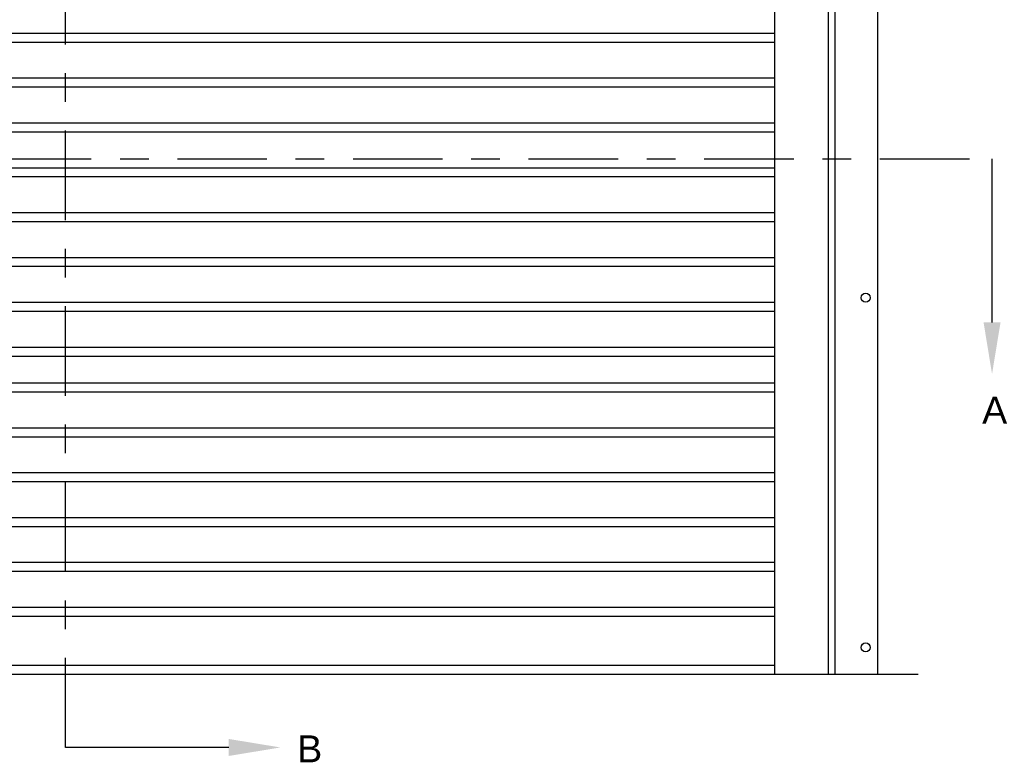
# Model space of a CAD drawing. Header units: inches. Extents: x 169.6 to 213.8, y 195 to 266.5.
# Tile 20 of 49: x 204.1 to 207.5, y 200.2 to 202.7. Entities that reach past the tile are written whole.
import ezdxf
from ezdxf import colors
from ezdxf.entities.mleader import LeaderData, LeaderLine
from ezdxf.math import Vec2, Vec3

# ---------------------------------------------------------------- set-up
doc = ezdxf.new("R2010")
doc.units = ezdxf.units.IN
doc.header["$LTSCALE"] = 0.25
doc.header["$MEASUREMENT"] = 0
doc.linetypes.add('CENTER', pattern=[2, 1.25, -0.25, 0.25, -0.25])
doc.layers.add('RHX RH F.O.H.', color=7, linetype='Continuous')
doc.layers.add('SECTION CUTS', color=6, linetype='CENTER')
doc.styles.add('ARIAL', font='arial.ttf', dxfattribs={"height": 0.09375})
doc.styles.get("Standard").update_dxf_attribs({"font": 'romans.shx'})

msp = doc.modelspace()

# ---------------------------------------------------------------- linework, layer by layer
at = {"layer": 'RHX RH F.O.H.', "linetype": 'Continuous'}
for p, q in [((206.89123, 200.46024), (206.89123, 205.21024)), ((206.91467, 200.46024), (206.91467, 204.67899)), ((207.06338, 200.46024), (207.06338, 204.67899)), ((206.70373, 200.46024), (206.70373, 204.15782))]:
    msp.add_line(p, q, dxfattribs=at)
at = {"layer": 'RHX RH F.O.H.'}
for p, q in [((201.70373, 202.69446), (206.70373, 202.69446)), ((201.70373, 202.66321), (206.70373, 202.66321)), ((201.70373, 202.53821), (206.70373, 202.53821)), ((201.70373, 202.50696), (206.70373, 202.50696)), ((201.70373, 202.38196), (206.70373, 202.38196)), ((201.70373, 202.35071), (206.70373, 202.35071)), ((201.70373, 202.22571), (206.70373, 202.22571)), ((201.70373, 202.19446), (206.70373, 202.19446)), ((201.70373, 202.06946), (206.70373, 202.06946)), ((201.70373, 202.03821), (206.70373, 202.03821)), ((201.70373, 201.91321), (206.70373, 201.91321)), ((201.70373, 201.88196), (206.70373, 201.88196)), ((201.70373, 201.75696), (206.70373, 201.75696)), ((201.70373, 201.72571), (206.70373, 201.72571)), ((201.70373, 201.60071), (206.70373, 201.60071)), ((201.70373, 201.56946), (206.70373, 201.56946)), ((201.70373, 201.47571), (206.70373, 201.47571)), ((201.70373, 201.44446), (206.70373, 201.44446)), ((201.70373, 201.31946), (206.70373, 201.31946)), ((201.70373, 201.28821), (206.70373, 201.28821)), ((201.70373, 201.16321), (206.70373, 201.16321)), ((201.70373, 201.13196), (206.70373, 201.13196)), ((201.70373, 201.00696), (206.70373, 201.00696)), ((201.70373, 200.97571), (206.70373, 200.97571)), ((201.70373, 200.85071), (206.70373, 200.85071)), ((201.70373, 200.81946), (206.70373, 200.81946)), ((201.70373, 200.69446), (206.70373, 200.69446)), ((201.70373, 200.66321), (206.70373, 200.66321)), ((206.70373, 200.49149), (201.70373, 200.49149)), ((201.20373, 200.46024), (207.20373, 200.46024))]:
    msp.add_line(p, q, dxfattribs=at)
at = {"layer": 'RHX RH F.O.H.', "linetype": 'Continuous'}
for centre in [(207.02064, 201.77274), (207.02064, 200.55399)]:
    msp.add_circle(centre, 0.01562, dxfattribs=at)
at = {"layer": 'SECTION CUTS'}
for p, q in [((204.23024, 200.20541), (204.23024, 205.54961)), ((200.94541, 202.25624), (207.46137, 202.25624))]:
    msp.add_line(p, q, dxfattribs=at)

# ---------------------------------------------------------------- texts
at = {"layer": 'SECTION CUTS', "style": 'ARIAL'}
for s, p in [('A', (207.42689, 201.33381)), ('B', (205.03826, 200.15371))]:
    msp.add_text(s, height=0.09375, dxfattribs=at).set_placement(p)

# ---------------------------------------------------------------- leaders
at = {"layer": 'SECTION CUTS'}
ml = msp.add_multileader_mtext('Standard', dxfattribs=at)
ml.set_content('', color=256)
ml.set_leader_properties()
ml.build(insert=Vec2(0, 0))
ml.multileader.update_dxf_attribs({"dogleg_length": 0, "arrow_head_size": 0.18})
ctx = ml.context
ctx.base_point, ctx.char_height, ctx.arrow_head_size, ctx.landing_gap_size, ctx.plane_origin = Vec3(207.46137, 202.25624), 0.18, 0.18, 0, Vec3(207.46137, 201.50672)
notes = []
notes.append((ctx, [(0, (1, 1, 0), (207.46137, 202.25624), (1, 0), 0, [(0, [(207.46137, 201.50672)], 0, [])])]))
ctx.mtext.insert, ctx.mtext.flow_direction = Vec3(207.46137, 202.34624), 5
ml = msp.add_multileader_mtext('Standard', dxfattribs=at)
ml.set_content('', color=256)
ml.set_leader_properties()
ml.build(insert=Vec2(0, 0))
ml.multileader.update_dxf_attribs({"dogleg_length": 0, "arrow_head_size": 0.18})
ctx = ml.context
ctx.base_point, ctx.char_height, ctx.arrow_head_size, ctx.landing_gap_size, ctx.plane_origin, ctx.plane_x_axis, ctx.plane_y_axis = Vec3(204.23024, 200.20541), 0.18, 0.18, 0, Vec3(204.97976, 200.20541), Vec3(0, 1), Vec3(-1, 0)
notes.append((ctx, [(0, (1, 1, 0), (204.23024, 200.20541), (1, 0), 0, [(0, [(204.97976, 200.20541)], 0, [])])]))
ctx.mtext.insert, ctx.mtext.text_direction, ctx.mtext.rotation, ctx.mtext.flow_direction = Vec3(204.14024, 200.20541), Vec3(0, 1), 1.5707963, 5
for ctx, leaders in notes:
    for number, flags, end, landing, length, lines in leaders:
        leader = LeaderData()
        leader.index, (leader.has_last_leader_line, leader.has_dogleg_vector, leader.attachment_direction) = number, flags
        leader.last_leader_point, leader.dogleg_vector, leader.dogleg_length = Vec3(end), Vec3(landing), length
        for number, points, colour, breaks in lines:
            line = LeaderLine()
            line.index, line.vertices, line.color, line.breaks = number, Vec3.list(points), colors.encode_raw_color(colour), breaks
            leader.lines.append(line)
        ctx.leaders.append(leader)

doc.saveas('drawing.dxf')
